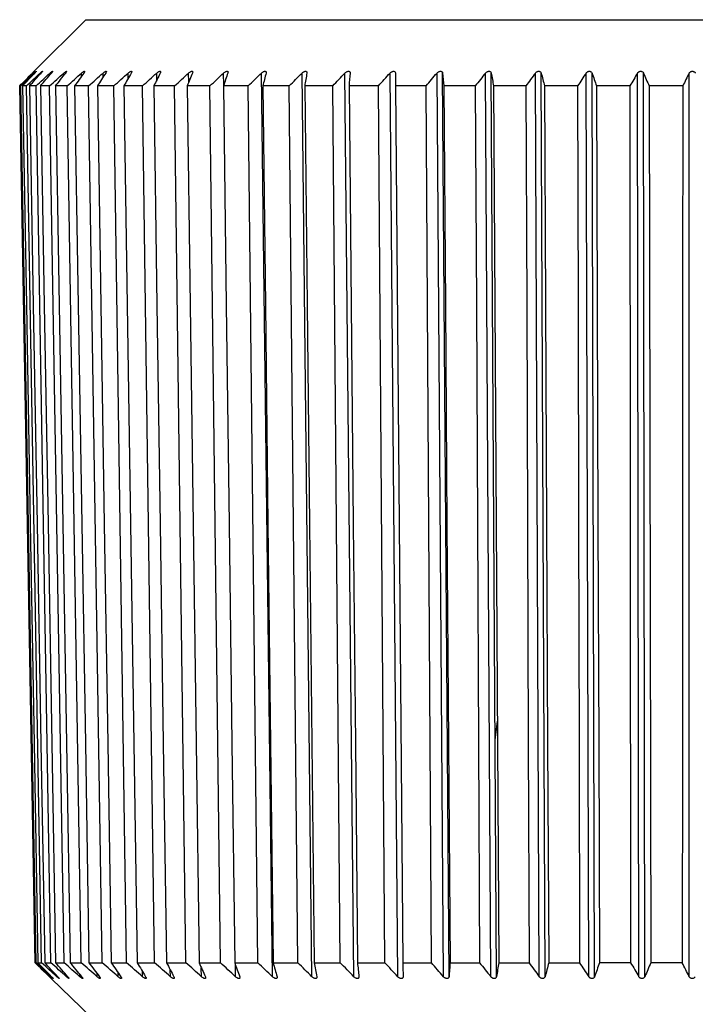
# Model space of a CAD drawing. Header units: millimetres. Extents: x -60 to 86, y -179 to 375.
# Tile 3 of 7: x -10 to 0, y 335 to 350. Entities that reach past the tile are written whole.
import ezdxf

# ---------------------------------------------------------------- set-up
doc = ezdxf.new("R2010")
doc.units = ezdxf.units.MM

msp = doc.modelspace()

# ---------------------------------------------------------------- linework, layer by layer
at = {"color": 7, "linetype": 'Continuous', "lineweight": 25}
for p, q in [((-8.754, 349.852), (-9.518, 349.086)), ((-8.754, 349.852), (9.246, 349.852)), ((-9.518, 349.053), (-9.518, 349.06)), ((-9.431, 349.045), (-9.431, 349.06)), ((-9.284, 349.036), (-9.284, 349.06)), ((-9.078, 349.026), (-9.079, 349.06)), ((-8.815, 349.014), (-8.816, 349.06)), ((-8.496, 349), (-8.497, 349.06)), ((-8.124, 348.982), (-8.125, 349.06)), ((-7.699, 348.959), (-7.701, 349.06)), ((-7.226, 348.928), (-7.227, 349.06)), ((-6.706, 348.882), (-6.708, 349.06)), ((-5.984, 335.645), (-6.146, 349.06)), ((-5.397, 335.645), (-5.544, 349.06)), ((-4.776, 335.645), (-4.907, 349.06)), ((-4.125, 335.645), (-4.238, 349.06)), ((-3.446, 335.645), (-3.541, 349.06)), ((-3.363, 335.645), (-3.459, 349.06)), ((-2.744, 335.645), (-2.821, 349.06)), ((-2.659, 335.645), (-2.736, 349.06)), ((-2.024, 335.645), (-2.082, 349.06)), ((-1.937, 335.645), (-1.995, 349.06)), ((-1.29, 335.645), (-1.329, 349.06)), ((-1.202, 335.645), (-1.241, 349.06)), ((-0.546, 335.645), (-0.566, 349.06)), ((-0.457, 335.645), (-0.477, 349.06)), ((0.202, 335.645), (0.202, 349.06)), ((-9.715, 348.869), (-9.734, 348.869)), ((-9.507, 335.852), (-9.734, 348.869)), ((-9.489, 335.852), (-9.715, 348.869)), ((-9.634, 348.869), (-9.692, 348.869)), ((-9.41, 335.852), (-9.634, 348.869)), ((-9.492, 348.869), (-9.589, 348.869)), ((-9.272, 335.852), (-9.492, 348.869)), ((-9.29, 348.869), (-9.425, 348.869)), ((-9.076, 335.852), (-9.29, 348.869)), ((-9.029, 348.869), (-9.202, 348.869)), ((-8.822, 335.852), (-9.029, 348.869)), ((-8.711, 348.869), (-8.92, 348.869)), ((-8.512, 335.852), (-8.711, 348.869)), ((-8.338, 348.869), (-8.582, 348.869)), ((-8.148, 335.852), (-8.338, 348.869)), ((-7.911, 348.869), (-8.189, 348.869)), ((-7.732, 335.852), (-7.911, 348.869)), ((-7.435, 348.869), (-7.744, 348.869)), ((-7.267, 335.852), (-7.435, 348.869)), ((-6.911, 348.869), (-7.25, 348.869)), ((-6.756, 335.852), (-6.911, 348.869)), ((-6.343, 348.869), (-6.71, 348.869)), ((-6.202, 335.852), (-6.343, 348.869)), ((-5.735, 348.869), (-6.127, 348.869)), ((-5.607, 335.852), (-5.735, 348.869)), ((-5.089, 348.869), (-5.505, 348.869)), ((-4.977, 335.852), (-5.089, 348.869)), ((-4.411, 348.869), (-4.847, 348.869)), ((-4.315, 335.852), (-4.411, 348.869)), ((-3.704, 348.869), (-4.158, 348.869)), ((-4.158, 348.869), (-4.048, 335.852)), ((-3.624, 335.852), (-3.704, 348.869)), ((-2.973, 348.869), (-3.441, 348.869)), ((-2.221, 348.869), (-2.702, 348.869)), ((-1.455, 348.869), (-1.945, 348.869)), ((-0.678, 348.869), (-1.174, 348.869)), ((-0.678, 348.869), (-0.668, 335.852)), ((-0.395, 348.869), (-0.369, 335.852)), ((0.105, 348.869), (-0.395, 348.869)), ((-2.679, 339.156), (-2.646, 339.441)), ((-9.507, 335.852), (-9.489, 335.852)), ((-9.465, 335.852), (-9.41, 335.852)), ((-9.363, 335.852), (-9.272, 335.852)), ((-9.202, 335.852), (-9.076, 335.852)), ((-8.983, 335.852), (-8.822, 335.852)), ((-8.707, 335.852), (-8.512, 335.852)), ((-8.376, 335.852), (-8.148, 335.852)), ((-7.991, 335.852), (-7.732, 335.852)), ((-7.556, 335.852), (-7.267, 335.852)), ((-7.073, 335.852), (-6.756, 335.852)), ((-7.037, 335.645), (-7.039, 335.778)), ((-6.544, 335.852), (-6.202, 335.852)), ((-6.531, 335.645), (-6.534, 335.824)), ((-5.974, 335.852), (-5.607, 335.852)), ((-5.365, 335.852), (-4.977, 335.852)), ((-4.722, 335.852), (-4.315, 335.852)), ((-4.048, 335.852), (-3.624, 335.852)), ((-3.347, 335.852), (-2.91, 335.852)), ((-2.625, 335.852), (-2.176, 335.852)), ((-1.884, 335.852), (-1.427, 335.852)), ((-0.668, 335.852), (-1.131, 335.852)), ((0.097, 335.852), (-0.369, 335.852)), ((-9.268, 335.645), (-9.268, 335.653)), ((-9.267, 335.619), (-8.474, 334.852)), ((-9.184, 335.645), (-9.184, 335.66)), ((-9.041, 335.645), (-9.041, 335.669)), ((-8.841, 335.645), (-8.842, 335.68)), ((-8.585, 335.645), (-8.586, 335.691)), ((-8.274, 335.645), (-8.275, 335.706)), ((-7.911, 335.645), (-7.913, 335.724)), ((-7.498, 335.645), (-7.5, 335.747))]:
    msp.add_line(p, q, dxfattribs=at)
at = {"color": 7, "linetype": 'Continuous', "lineweight": 25, "flags": 128}
for points in [[(-9.734, 348.869), (-9.677, 345.615), (-9.621, 342.361), (-9.564, 339.106), (-9.507, 335.852)], [(-9.692, 348.869), (-9.635, 345.615), (-9.579, 342.361), (-9.522, 339.106), (-9.465, 335.852)], [(-9.589, 348.869), (-9.533, 345.615), (-9.476, 342.361), (-9.42, 339.106), (-9.363, 335.852)], [(-9.425, 348.869), (-9.37, 345.615), (-9.314, 342.361), (-9.258, 339.106), (-9.202, 335.852)], [(-9.202, 348.869), (-9.147, 345.615), (-9.092, 342.361), (-9.038, 339.106), (-8.983, 335.852)], [(-8.92, 348.869), (-8.867, 345.615), (-8.813, 342.361), (-8.76, 339.106), (-8.707, 335.852)], [(-8.582, 348.869), (-8.53, 345.615), (-8.479, 342.361), (-8.427, 339.106), (-8.376, 335.852)], [(-8.189, 348.869), (-8.14, 345.615), (-8.09, 342.361), (-8.041, 339.106), (-7.991, 335.852)], [(-7.744, 348.869), (-7.697, 345.615), (-7.65, 342.361), (-7.603, 339.106), (-7.556, 335.852)], [(-7.25, 348.869), (-7.206, 345.615), (-7.161, 342.361), (-7.117, 339.106), (-7.073, 335.852)], [(-6.71, 348.869), (-6.669, 345.615), (-6.627, 342.361), (-6.586, 339.106), (-6.544, 335.852)], [(-6.127, 348.869), (-6.089, 345.615), (-6.05, 342.361), (-6.012, 339.106), (-5.974, 335.852)], [(-5.505, 348.869), (-5.47, 345.615), (-5.435, 342.361), (-5.4, 339.106), (-5.365, 335.852)], [(-4.847, 348.869), (-4.816, 345.615), (-4.784, 342.361), (-4.753, 339.106), (-4.722, 335.852)], [(-3.441, 348.869), (-3.418, 345.615), (-3.394, 342.361), (-3.371, 339.106), (-3.347, 335.852)], [(-2.973, 348.869), (-2.957, 345.615), (-2.941, 342.361), (-2.926, 339.106), (-2.91, 335.852)], [(-2.702, 348.869), (-2.683, 345.615), (-2.664, 342.361), (-2.644, 339.106), (-2.625, 335.852)], [(-2.221, 348.869), (-2.21, 345.615), (-2.199, 342.361), (-2.187, 339.106), (-2.176, 335.852)], [(-1.945, 348.869), (-1.93, 345.615), (-1.915, 342.361), (-1.9, 339.106), (-1.884, 335.852)], [(-1.455, 348.869), (-1.448, 345.615), (-1.441, 342.361), (-1.434, 339.106), (-1.427, 335.852)], [(-1.174, 348.869), (-1.163, 345.615), (-1.153, 342.361), (-1.142, 339.106), (-1.131, 335.852)], [(0.105, 348.869), (0.103, 345.615), (0.101, 342.361), (0.099, 339.106), (0.097, 335.852)]]:
    msp.add_lwpolyline(points, dxfattribs=at)
at = {"color": 7, "linetype": 'Continuous', "lineweight": 25}
for points in [[(-9.734, 348.869), (-9.671, 348.933), (-9.608, 348.997), (-9.544, 349.06)], [(-9.734, 348.869), (-9.671, 348.933), (-9.608, 348.997), (-9.544, 349.06)], [(-9.715, 348.869), (-9.649, 348.933), (-9.583, 348.997), (-9.518, 349.06)], [(-9.692, 348.869), (-9.632, 348.933), (-9.571, 348.997), (-9.511, 349.06)], [(-9.634, 348.869), (-9.566, 348.933), (-9.498, 348.997), (-9.431, 349.06)], [(-9.589, 348.869), (-9.532, 348.933), (-9.474, 348.997), (-9.417, 349.06)], [(-9.492, 348.869), (-9.423, 348.933), (-9.353, 348.997), (-9.284, 349.06)], [(-9.425, 348.869), (-9.371, 348.933), (-9.317, 348.997), (-9.263, 349.06)], [(-9.29, 348.869), (-9.219, 348.933), (-9.149, 348.997), (-9.079, 349.06)], [(-9.202, 348.869), (-9.152, 348.933), (-9.102, 348.997), (-9.051, 349.06)], [(-9.029, 348.869), (-8.958, 348.933), (-8.887, 348.997), (-8.816, 349.06)], [(-8.782, 349.06), (-8.828, 348.997), (-8.874, 348.933), (-8.92, 348.869)], [(-8.711, 348.869), (-8.64, 348.933), (-8.569, 348.997), (-8.497, 349.06)], [(-8.457, 349.06), (-8.499, 348.997), (-8.54, 348.933), (-8.582, 348.869)], [(-8.338, 348.869), (-8.267, 348.933), (-8.196, 348.997), (-8.125, 349.06)], [(-8.078, 349.06), (-8.115, 348.997), (-8.152, 348.933), (-8.189, 348.869)], [(-7.911, 348.869), (-7.841, 348.933), (-7.771, 348.997), (-7.701, 349.06)], [(-7.648, 349.06), (-7.68, 348.997), (-7.712, 348.933), (-7.744, 348.869)], [(-7.435, 348.869), (-7.366, 348.933), (-7.297, 348.997), (-7.227, 349.06)], [(-7.169, 349.06), (-7.196, 348.997), (-7.223, 348.933), (-7.25, 348.869)], [(-6.911, 348.869), (-6.844, 348.933), (-6.776, 348.997), (-6.708, 349.06)], [(-6.645, 349.06), (-6.667, 348.997), (-6.689, 348.933), (-6.71, 348.869)], [(-6.343, 348.869), (-6.278, 348.933), (-6.212, 348.997), (-6.146, 349.06)], [(-6.078, 349.06), (-6.094, 348.997), (-6.111, 348.933), (-6.127, 348.869)], [(-5.735, 348.869), (-5.671, 348.933), (-5.608, 348.997), (-5.544, 349.06)], [(-5.472, 349.06), (-5.483, 348.997), (-5.494, 348.933), (-5.505, 348.869)], [(-5.089, 348.869), (-5.029, 348.933), (-4.968, 348.997), (-4.907, 349.06)], [(-4.831, 349.06), (-4.836, 348.997), (-4.842, 348.933), (-4.847, 348.869)], [(-4.411, 348.869), (-4.354, 348.933), (-4.296, 348.997), (-4.238, 349.06)], [(-4.158, 349.06), (-4.158, 348.997), (-4.158, 348.933), (-4.158, 348.869)], [(-3.704, 348.869), (-3.65, 348.933), (-3.596, 348.997), (-3.541, 349.06)], [(-3.459, 349.06), (-3.453, 348.997), (-3.447, 348.933), (-3.441, 348.869)], [(-2.821, 349.06), (-2.872, 348.997), (-2.922, 348.933), (-2.973, 348.869)], [(-2.736, 349.06), (-2.725, 348.997), (-2.714, 348.933), (-2.702, 348.869)], [(-2.082, 349.06), (-2.129, 348.997), (-2.175, 348.933), (-2.221, 348.869)], [(-1.995, 349.06), (-1.979, 348.997), (-1.962, 348.933), (-1.945, 348.869)], [(-1.329, 349.06), (-1.371, 348.997), (-1.413, 348.933), (-1.455, 348.869)], [(-1.241, 349.06), (-1.219, 348.997), (-1.196, 348.933), (-1.174, 348.869)], [(-0.566, 349.06), (-0.603, 348.997), (-0.641, 348.933), (-0.678, 348.869)], [(-0.477, 349.06), (-0.45, 348.997), (-0.422, 348.933), (-0.395, 348.869)], [(0.202, 349.06), (0.169, 348.997), (0.137, 348.933), (0.105, 348.869)], [(-9.294, 335.645), (-9.365, 335.714), (-9.436, 335.783), (-9.507, 335.852)], [(-9.294, 335.645), (-9.365, 335.714), (-9.436, 335.783), (-9.507, 335.852)], [(-9.268, 335.645), (-9.342, 335.714), (-9.415, 335.783), (-9.489, 335.852)], [(-9.261, 335.645), (-9.329, 335.714), (-9.397, 335.783), (-9.465, 335.852)], [(-9.184, 335.645), (-9.259, 335.714), (-9.335, 335.783), (-9.41, 335.852)], [(-9.17, 335.645), (-9.234, 335.714), (-9.299, 335.783), (-9.363, 335.852)], [(-9.041, 335.645), (-9.118, 335.714), (-9.195, 335.783), (-9.272, 335.852)], [(-9.02, 335.645), (-9.081, 335.714), (-9.142, 335.783), (-9.202, 335.852)], [(-8.841, 335.645), (-8.919, 335.714), (-8.998, 335.783), (-9.076, 335.852)], [(-8.813, 335.645), (-8.87, 335.714), (-8.927, 335.783), (-8.983, 335.852)], [(-8.585, 335.645), (-8.664, 335.714), (-8.743, 335.783), (-8.822, 335.852)], [(-8.707, 335.852), (-8.655, 335.783), (-8.603, 335.714), (-8.551, 335.645)], [(-8.274, 335.645), (-8.354, 335.714), (-8.433, 335.783), (-8.512, 335.852)], [(-8.376, 335.852), (-8.328, 335.783), (-8.281, 335.714), (-8.234, 335.645)], [(-7.911, 335.645), (-7.99, 335.714), (-8.069, 335.783), (-8.148, 335.852)], [(-7.991, 335.852), (-7.949, 335.783), (-7.907, 335.714), (-7.865, 335.645)], [(-7.498, 335.645), (-7.576, 335.714), (-7.654, 335.783), (-7.732, 335.852)], [(-7.556, 335.852), (-7.519, 335.783), (-7.482, 335.714), (-7.446, 335.645)], [(-7.037, 335.645), (-7.114, 335.714), (-7.191, 335.783), (-7.267, 335.852)], [(-7.073, 335.852), (-7.041, 335.783), (-7.01, 335.714), (-6.979, 335.645)], [(-6.531, 335.645), (-6.606, 335.714), (-6.681, 335.783), (-6.756, 335.852)], [(-6.544, 335.852), (-6.519, 335.783), (-6.493, 335.714), (-6.468, 335.645)], [(-5.984, 335.645), (-6.056, 335.714), (-6.129, 335.783), (-6.202, 335.852)], [(-5.974, 335.852), (-5.954, 335.783), (-5.935, 335.714), (-5.915, 335.645)], [(-5.397, 335.645), (-5.467, 335.714), (-5.538, 335.783), (-5.607, 335.852)], [(-5.365, 335.852), (-5.352, 335.783), (-5.338, 335.714), (-5.325, 335.645)], [(-4.776, 335.645), (-4.843, 335.714), (-4.91, 335.783), (-4.977, 335.852)], [(-4.722, 335.852), (-4.714, 335.783), (-4.707, 335.714), (-4.7, 335.645)], [(-4.125, 335.645), (-4.188, 335.714), (-4.251, 335.783), (-4.315, 335.852)], [(-4.048, 335.852), (-4.047, 335.783), (-4.046, 335.714), (-4.045, 335.645)], [(-3.446, 335.645), (-3.505, 335.714), (-3.565, 335.783), (-3.624, 335.852)], [(-3.347, 335.852), (-3.353, 335.783), (-3.358, 335.714), (-3.363, 335.645)], [(-2.91, 335.852), (-2.855, 335.783), (-2.799, 335.714), (-2.744, 335.645)], [(-2.625, 335.852), (-2.636, 335.783), (-2.648, 335.714), (-2.659, 335.645)], [(-2.176, 335.852), (-2.125, 335.783), (-2.075, 335.714), (-2.024, 335.645)], [(-1.884, 335.852), (-1.902, 335.783), (-1.92, 335.714), (-1.937, 335.645)], [(-1.427, 335.852), (-1.381, 335.783), (-1.336, 335.714), (-1.29, 335.645)], [(-1.131, 335.852), (-1.155, 335.783), (-1.178, 335.714), (-1.202, 335.645)], [(-0.668, 335.852), (-0.628, 335.783), (-0.587, 335.714), (-0.546, 335.645)], [(-0.369, 335.852), (-0.399, 335.783), (-0.428, 335.714), (-0.457, 335.645)], [(0.202, 335.645), (0.167, 335.714), (0.132, 335.783), (0.097, 335.852)]]:
    msp.add_open_spline(points, degree=3, dxfattribs=at)
for points, knots in [([(-9.544, 349.06), (-9.539, 349.066), (-9.534, 349.071), (-9.53, 349.075), (-9.527, 349.078), (-9.524, 349.08), (-9.522, 349.082), (-9.52, 349.084), (-9.519, 349.086), (-9.518, 349.086), (-9.518, 349.087), (-9.518, 349.087), (-9.519, 349.086), (-9.519, 349.086), (-9.52, 349.084), (-9.522, 349.083), (-9.523, 349.081), (-9.525, 349.079), (-9.528, 349.077), (-9.531, 349.073), (-9.535, 349.069), (-9.54, 349.065), (-9.541, 349.063), (-9.543, 349.062), (-9.544, 349.06)], [0, 0, 0, 0, 0.0000240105, 0.0000240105, 0.0000240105, 0.0000397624, 0.0000397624, 0.0000397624, 0.0000556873, 0.0000556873, 0.0000556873, 0.0000694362, 0.0000694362, 0.0000694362, 0.000082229, 0.000082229, 0.000082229, 0.0000958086, 0.0000958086, 0.0000958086, 0.0001160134, 0.0001160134, 0.0001160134, 0.0001232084, 0.0001232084, 0.0001232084, 0.0001232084]), ([(-9.518, 349.06), (-9.512, 349.066), (-9.507, 349.071), (-9.502, 349.075), (-9.499, 349.078), (-9.496, 349.08), (-9.494, 349.082), (-9.491, 349.084), (-9.49, 349.086), (-9.489, 349.086), (-9.488, 349.087), (-9.488, 349.087), (-9.488, 349.086), (-9.488, 349.086), (-9.489, 349.084), (-9.49, 349.083), (-9.491, 349.081), (-9.493, 349.079), (-9.495, 349.077), (-9.498, 349.073), (-9.502, 349.069), (-9.506, 349.065), (-9.508, 349.063), (-9.509, 349.062), (-9.511, 349.06)], [0, 0, 0, 0, 0.0000240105, 0.0000240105, 0.0000240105, 0.0000397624, 0.0000397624, 0.0000397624, 0.0000556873, 0.0000556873, 0.0000556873, 0.0000694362, 0.0000694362, 0.0000694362, 0.000082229, 0.000082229, 0.000082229, 0.0000958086, 0.0000958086, 0.0000958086, 0.0001160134, 0.0001160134, 0.0001160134, 0.0001232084, 0.0001232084, 0.0001232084, 0.0001232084]), ([(-9.431, 349.06), (-9.425, 349.066), (-9.419, 349.071), (-9.414, 349.075), (-9.411, 349.078), (-9.408, 349.08), (-9.405, 349.082), (-9.403, 349.084), (-9.4, 349.086), (-9.399, 349.086), (-9.398, 349.087), (-9.397, 349.087), (-9.397, 349.086), (-9.397, 349.086), (-9.397, 349.084), (-9.398, 349.083), (-9.399, 349.081), (-9.401, 349.079), (-9.403, 349.077), (-9.405, 349.073), (-9.409, 349.069), (-9.413, 349.065), (-9.414, 349.063), (-9.415, 349.062), (-9.417, 349.06)], [0, 0, 0, 0, 0.0000240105, 0.0000240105, 0.0000240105, 0.0000397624, 0.0000397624, 0.0000397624, 0.0000556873, 0.0000556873, 0.0000556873, 0.0000694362, 0.0000694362, 0.0000694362, 0.000082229, 0.000082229, 0.000082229, 0.0000958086, 0.0000958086, 0.0000958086, 0.0001160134, 0.0001160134, 0.0001160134, 0.0001232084, 0.0001232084, 0.0001232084, 0.0001232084]), ([(-9.284, 349.06), (-9.278, 349.066), (-9.273, 349.071), (-9.267, 349.075), (-9.264, 349.078), (-9.26, 349.08), (-9.257, 349.082), (-9.254, 349.084), (-9.252, 349.086), (-9.25, 349.086), (-9.248, 349.087), (-9.247, 349.087), (-9.247, 349.086), (-9.246, 349.086), (-9.247, 349.084), (-9.247, 349.083), (-9.248, 349.081), (-9.249, 349.079), (-9.25, 349.077), (-9.253, 349.073), (-9.256, 349.069), (-9.259, 349.065), (-9.261, 349.063), (-9.262, 349.062), (-9.263, 349.06)], [0, 0, 0, 0, 0.0000240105, 0.0000240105, 0.0000240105, 0.0000397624, 0.0000397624, 0.0000397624, 0.0000556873, 0.0000556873, 0.0000556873, 0.0000694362, 0.0000694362, 0.0000694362, 0.000082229, 0.000082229, 0.000082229, 0.0000958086, 0.0000958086, 0.0000958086, 0.0001160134, 0.0001160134, 0.0001160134, 0.0001232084, 0.0001232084, 0.0001232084, 0.0001232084]), ([(-9.079, 349.06), (-9.073, 349.066), (-9.067, 349.071), (-9.061, 349.075), (-9.057, 349.078), (-9.054, 349.08), (-9.051, 349.082), (-9.047, 349.084), (-9.044, 349.086), (-9.042, 349.086), (-9.04, 349.087), (-9.039, 349.087), (-9.038, 349.086), (-9.037, 349.086), (-9.037, 349.084), (-9.037, 349.083), (-9.038, 349.081), (-9.039, 349.079), (-9.04, 349.077), (-9.042, 349.073), (-9.044, 349.069), (-9.048, 349.065), (-9.049, 349.063), (-9.05, 349.062), (-9.051, 349.06)], [0, 0, 0, 0, 0.0000240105, 0.0000240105, 0.0000240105, 0.0000397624, 0.0000397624, 0.0000397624, 0.0000556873, 0.0000556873, 0.0000556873, 0.0000694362, 0.0000694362, 0.0000694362, 0.000082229, 0.000082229, 0.000082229, 0.0000958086, 0.0000958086, 0.0000958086, 0.0001160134, 0.0001160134, 0.0001160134, 0.0001232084, 0.0001232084, 0.0001232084, 0.0001232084]), ([(-8.816, 349.06), (-8.81, 349.066), (-8.804, 349.071), (-8.798, 349.075), (-8.794, 349.078), (-8.79, 349.08), (-8.787, 349.082), (-8.783, 349.084), (-8.78, 349.086), (-8.777, 349.086), (-8.775, 349.087), (-8.773, 349.087), (-8.772, 349.086), (-8.771, 349.086), (-8.771, 349.084), (-8.771, 349.083), (-8.77, 349.081), (-8.771, 349.079), (-8.772, 349.077), (-8.773, 349.073), (-8.776, 349.069), (-8.779, 349.065), (-8.78, 349.063), (-8.781, 349.062), (-8.782, 349.06)], [0, 0, 0, 0, 0.0000240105, 0.0000240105, 0.0000240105, 0.0000397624, 0.0000397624, 0.0000397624, 0.0000556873, 0.0000556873, 0.0000556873, 0.0000694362, 0.0000694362, 0.0000694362, 0.000082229, 0.000082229, 0.000082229, 0.0000958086, 0.0000958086, 0.0000958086, 0.0001160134, 0.0001160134, 0.0001160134, 0.0001232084, 0.0001232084, 0.0001232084, 0.0001232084]), ([(-8.497, 349.06), (-8.491, 349.066), (-8.485, 349.071), (-8.479, 349.075), (-8.475, 349.078), (-8.471, 349.08), (-8.467, 349.082), (-8.463, 349.084), (-8.46, 349.086), (-8.457, 349.086), (-8.454, 349.087), (-8.452, 349.087), (-8.451, 349.086), (-8.449, 349.086), (-8.448, 349.084), (-8.448, 349.083), (-8.448, 349.081), (-8.448, 349.079), (-8.448, 349.077), (-8.449, 349.073), (-8.451, 349.069), (-8.454, 349.065), (-8.455, 349.063), (-8.456, 349.062), (-8.457, 349.06)], [0, 0, 0, 0, 0.0000240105, 0.0000240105, 0.0000240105, 0.0000397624, 0.0000397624, 0.0000397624, 0.0000556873, 0.0000556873, 0.0000556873, 0.0000694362, 0.0000694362, 0.0000694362, 0.000082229, 0.000082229, 0.000082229, 0.0000958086, 0.0000958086, 0.0000958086, 0.0001160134, 0.0001160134, 0.0001160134, 0.0001232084, 0.0001232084, 0.0001232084, 0.0001232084]), ([(-8.125, 349.06), (-8.119, 349.066), (-8.112, 349.071), (-8.106, 349.075), (-8.102, 349.078), (-8.098, 349.08), (-8.094, 349.082), (-8.09, 349.084), (-8.086, 349.086), (-8.082, 349.086), (-8.08, 349.087), (-8.077, 349.087), (-8.075, 349.086), (-8.074, 349.086), (-8.073, 349.084), (-8.072, 349.083), (-8.071, 349.081), (-8.071, 349.079), (-8.071, 349.077), (-8.072, 349.073), (-8.073, 349.069), (-8.076, 349.065), (-8.076, 349.063), (-8.077, 349.062), (-8.078, 349.06)], [0, 0, 0, 0, 0.0000240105, 0.0000240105, 0.0000240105, 0.0000397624, 0.0000397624, 0.0000397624, 0.0000556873, 0.0000556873, 0.0000556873, 0.0000694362, 0.0000694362, 0.0000694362, 0.000082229, 0.000082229, 0.000082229, 0.0000958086, 0.0000958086, 0.0000958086, 0.0001160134, 0.0001160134, 0.0001160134, 0.0001232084, 0.0001232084, 0.0001232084, 0.0001232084]), ([(-7.701, 349.06), (-7.695, 349.066), (-7.688, 349.071), (-7.682, 349.075), (-7.677, 349.078), (-7.673, 349.08), (-7.669, 349.082), (-7.665, 349.084), (-7.66, 349.086), (-7.657, 349.086), (-7.654, 349.087), (-7.651, 349.087), (-7.649, 349.086), (-7.647, 349.086), (-7.645, 349.084), (-7.644, 349.083), (-7.643, 349.081), (-7.643, 349.079), (-7.643, 349.077), (-7.643, 349.073), (-7.644, 349.069), (-7.646, 349.065), (-7.647, 349.063), (-7.647, 349.062), (-7.648, 349.06)], [0, 0, 0, 0, 0.0000240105, 0.0000240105, 0.0000240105, 0.0000397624, 0.0000397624, 0.0000397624, 0.0000556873, 0.0000556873, 0.0000556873, 0.0000694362, 0.0000694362, 0.0000694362, 0.000082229, 0.000082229, 0.000082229, 0.0000958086, 0.0000958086, 0.0000958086, 0.0001160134, 0.0001160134, 0.0001160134, 0.0001232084, 0.0001232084, 0.0001232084, 0.0001232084]), ([(-7.227, 349.06), (-7.222, 349.066), (-7.215, 349.071), (-7.209, 349.075), (-7.204, 349.078), (-7.2, 349.08), (-7.195, 349.082), (-7.191, 349.084), (-7.186, 349.086), (-7.183, 349.086), (-7.179, 349.087), (-7.176, 349.087), (-7.174, 349.086), (-7.171, 349.086), (-7.17, 349.084), (-7.168, 349.083), (-7.167, 349.081), (-7.166, 349.079), (-7.166, 349.077), (-7.165, 349.073), (-7.166, 349.069), (-7.168, 349.065), (-7.168, 349.063), (-7.169, 349.062), (-7.169, 349.06)], [0, 0, 0, 0, 0.0000240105, 0.0000240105, 0.0000240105, 0.0000397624, 0.0000397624, 0.0000397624, 0.0000556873, 0.0000556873, 0.0000556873, 0.0000694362, 0.0000694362, 0.0000694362, 0.000082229, 0.000082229, 0.000082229, 0.0000958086, 0.0000958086, 0.0000958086, 0.0001160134, 0.0001160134, 0.0001160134, 0.0001232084, 0.0001232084, 0.0001232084, 0.0001232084]), ([(-6.708, 349.06), (-6.702, 349.066), (-6.696, 349.071), (-6.689, 349.075), (-6.685, 349.078), (-6.68, 349.08), (-6.676, 349.082), (-6.671, 349.084), (-6.667, 349.086), (-6.662, 349.086), (-6.659, 349.087), (-6.656, 349.087), (-6.653, 349.086), (-6.65, 349.086), (-6.648, 349.084), (-6.647, 349.083), (-6.645, 349.081), (-6.644, 349.079), (-6.643, 349.077), (-6.642, 349.073), (-6.643, 349.069), (-6.644, 349.065), (-6.644, 349.063), (-6.644, 349.062), (-6.645, 349.06)], [0, 0, 0, 0, 0.0000240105, 0.0000240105, 0.0000240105, 0.0000397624, 0.0000397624, 0.0000397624, 0.0000556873, 0.0000556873, 0.0000556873, 0.0000694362, 0.0000694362, 0.0000694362, 0.000082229, 0.000082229, 0.000082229, 0.0000958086, 0.0000958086, 0.0000958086, 0.0001160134, 0.0001160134, 0.0001160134, 0.0001232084, 0.0001232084, 0.0001232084, 0.0001232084]), ([(-6.146, 349.06), (-6.14, 349.066), (-6.134, 349.071), (-6.127, 349.075), (-6.123, 349.078), (-6.118, 349.08), (-6.114, 349.082), (-6.109, 349.084), (-6.104, 349.086), (-6.1, 349.086), (-6.096, 349.087), (-6.092, 349.087), (-6.089, 349.086), (-6.087, 349.086), (-6.084, 349.084), (-6.082, 349.083), (-6.08, 349.081), (-6.079, 349.079), (-6.078, 349.077), (-6.077, 349.073), (-6.076, 349.069), (-6.077, 349.065), (-6.077, 349.063), (-6.078, 349.062), (-6.078, 349.06)], [0, 0, 0, 0, 0.0000240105, 0.0000240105, 0.0000240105, 0.0000397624, 0.0000397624, 0.0000397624, 0.0000556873, 0.0000556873, 0.0000556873, 0.0000694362, 0.0000694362, 0.0000694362, 0.000082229, 0.000082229, 0.000082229, 0.0000958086, 0.0000958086, 0.0000958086, 0.0001160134, 0.0001160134, 0.0001160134, 0.0001232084, 0.0001232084, 0.0001232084, 0.0001232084]), ([(-5.544, 349.06), (-5.539, 349.066), (-5.533, 349.071), (-5.526, 349.075), (-5.522, 349.078), (-5.517, 349.08), (-5.512, 349.082), (-5.507, 349.084), (-5.502, 349.086), (-5.498, 349.086), (-5.494, 349.087), (-5.49, 349.087), (-5.487, 349.086), (-5.484, 349.086), (-5.481, 349.084), (-5.479, 349.083), (-5.477, 349.081), (-5.475, 349.079), (-5.474, 349.077), (-5.472, 349.073), (-5.471, 349.069), (-5.472, 349.065), (-5.472, 349.063), (-5.472, 349.062), (-5.472, 349.06)], [0, 0, 0, 0, 0.0000240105, 0.0000240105, 0.0000240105, 0.0000397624, 0.0000397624, 0.0000397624, 0.0000556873, 0.0000556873, 0.0000556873, 0.0000694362, 0.0000694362, 0.0000694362, 0.000082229, 0.000082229, 0.000082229, 0.0000958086, 0.0000958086, 0.0000958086, 0.0001160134, 0.0001160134, 0.0001160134, 0.0001232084, 0.0001232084, 0.0001232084, 0.0001232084]), ([(-4.907, 349.06), (-4.902, 349.066), (-4.896, 349.071), (-4.889, 349.075), (-4.885, 349.078), (-4.88, 349.08), (-4.875, 349.082), (-4.871, 349.084), (-4.865, 349.086), (-4.861, 349.086), (-4.856, 349.087), (-4.852, 349.087), (-4.849, 349.086), (-4.846, 349.086), (-4.843, 349.084), (-4.84, 349.083), (-4.838, 349.081), (-4.836, 349.079), (-4.834, 349.077), (-4.832, 349.073), (-4.831, 349.069), (-4.831, 349.065), (-4.831, 349.063), (-4.831, 349.062), (-4.831, 349.06)], [0, 0, 0, 0, 0.0000240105, 0.0000240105, 0.0000240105, 0.0000397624, 0.0000397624, 0.0000397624, 0.0000556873, 0.0000556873, 0.0000556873, 0.0000694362, 0.0000694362, 0.0000694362, 0.000082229, 0.000082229, 0.000082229, 0.0000958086, 0.0000958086, 0.0000958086, 0.0001160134, 0.0001160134, 0.0001160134, 0.0001232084, 0.0001232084, 0.0001232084, 0.0001232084]), ([(-4.238, 349.06), (-4.233, 349.066), (-4.228, 349.071), (-4.221, 349.075), (-4.217, 349.078), (-4.212, 349.08), (-4.207, 349.082), (-4.202, 349.084), (-4.197, 349.086), (-4.192, 349.086), (-4.188, 349.087), (-4.183, 349.087), (-4.18, 349.086), (-4.176, 349.086), (-4.173, 349.084), (-4.17, 349.083), (-4.168, 349.081), (-4.165, 349.079), (-4.163, 349.077), (-4.161, 349.073), (-4.159, 349.069), (-4.159, 349.065), (-4.159, 349.063), (-4.158, 349.062), (-4.158, 349.06)], [0, 0, 0, 0, 0.0000240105, 0.0000240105, 0.0000240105, 0.0000397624, 0.0000397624, 0.0000397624, 0.0000556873, 0.0000556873, 0.0000556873, 0.0000694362, 0.0000694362, 0.0000694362, 0.000082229, 0.000082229, 0.000082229, 0.0000958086, 0.0000958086, 0.0000958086, 0.0001160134, 0.0001160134, 0.0001160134, 0.0001232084, 0.0001232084, 0.0001232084, 0.0001232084]), ([(-3.541, 349.06), (-3.537, 349.066), (-3.531, 349.071), (-3.525, 349.075), (-3.521, 349.078), (-3.516, 349.08), (-3.511, 349.082), (-3.506, 349.084), (-3.501, 349.086), (-3.496, 349.086), (-3.491, 349.087), (-3.487, 349.087), (-3.483, 349.086), (-3.479, 349.086), (-3.476, 349.084), (-3.473, 349.083), (-3.47, 349.081), (-3.468, 349.079), (-3.466, 349.077), (-3.462, 349.073), (-3.461, 349.069), (-3.46, 349.065), (-3.459, 349.063), (-3.459, 349.062), (-3.459, 349.06)], [0, 0, 0, 0, 0.0000240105, 0.0000240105, 0.0000240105, 0.0000397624, 0.0000397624, 0.0000397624, 0.0000556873, 0.0000556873, 0.0000556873, 0.0000694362, 0.0000694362, 0.0000694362, 0.000082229, 0.000082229, 0.000082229, 0.0000958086, 0.0000958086, 0.0000958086, 0.0001160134, 0.0001160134, 0.0001160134, 0.0001232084, 0.0001232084, 0.0001232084, 0.0001232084]), ([(-2.821, 349.06), (-2.817, 349.066), (-2.812, 349.071), (-2.806, 349.075), (-2.802, 349.078), (-2.797, 349.08), (-2.792, 349.082), (-2.787, 349.084), (-2.782, 349.086), (-2.777, 349.086), (-2.772, 349.087), (-2.768, 349.087), (-2.764, 349.086), (-2.76, 349.086), (-2.756, 349.084), (-2.753, 349.083), (-2.75, 349.081), (-2.747, 349.079), (-2.745, 349.077), (-2.741, 349.073), (-2.739, 349.069), (-2.738, 349.065), (-2.737, 349.063), (-2.737, 349.062), (-2.736, 349.06)], [0, 0, 0, 0, 0.0000240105, 0.0000240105, 0.0000240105, 0.0000397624, 0.0000397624, 0.0000397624, 0.0000556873, 0.0000556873, 0.0000556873, 0.0000694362, 0.0000694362, 0.0000694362, 0.000082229, 0.000082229, 0.000082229, 0.0000958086, 0.0000958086, 0.0000958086, 0.0001160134, 0.0001160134, 0.0001160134, 0.0001232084, 0.0001232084, 0.0001232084, 0.0001232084]), ([(-2.082, 349.06), (-2.079, 349.066), (-2.074, 349.071), (-2.068, 349.075), (-2.064, 349.078), (-2.059, 349.08), (-2.054, 349.082), (-2.049, 349.084), (-2.044, 349.086), (-2.039, 349.086), (-2.034, 349.087), (-2.03, 349.087), (-2.025, 349.086), (-2.021, 349.086), (-2.018, 349.084), (-2.014, 349.083), (-2.011, 349.081), (-2.008, 349.079), (-2.005, 349.077), (-2.002, 349.073), (-1.999, 349.069), (-1.997, 349.065), (-1.996, 349.063), (-1.996, 349.062), (-1.995, 349.06)], [0, 0, 0, 0, 0.0000240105, 0.0000240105, 0.0000240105, 0.0000397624, 0.0000397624, 0.0000397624, 0.0000556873, 0.0000556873, 0.0000556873, 0.0000694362, 0.0000694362, 0.0000694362, 0.000082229, 0.000082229, 0.000082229, 0.0000958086, 0.0000958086, 0.0000958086, 0.0001160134, 0.0001160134, 0.0001160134, 0.0001232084, 0.0001232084, 0.0001232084, 0.0001232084]), ([(-1.329, 349.06), (-1.326, 349.066), (-1.321, 349.071), (-1.315, 349.075), (-1.311, 349.078), (-1.307, 349.08), (-1.302, 349.082), (-1.297, 349.084), (-1.292, 349.086), (-1.287, 349.086), (-1.282, 349.087), (-1.278, 349.087), (-1.273, 349.086), (-1.269, 349.086), (-1.265, 349.084), (-1.262, 349.083), (-1.258, 349.081), (-1.255, 349.079), (-1.252, 349.077), (-1.248, 349.073), (-1.245, 349.069), (-1.243, 349.065), (-1.242, 349.063), (-1.241, 349.062), (-1.241, 349.06)], [0, 0, 0, 0, 0.0000240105, 0.0000240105, 0.0000240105, 0.0000397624, 0.0000397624, 0.0000397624, 0.0000556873, 0.0000556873, 0.0000556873, 0.0000694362, 0.0000694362, 0.0000694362, 0.000082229, 0.000082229, 0.000082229, 0.0000958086, 0.0000958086, 0.0000958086, 0.0001160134, 0.0001160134, 0.0001160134, 0.0001232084, 0.0001232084, 0.0001232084, 0.0001232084]), ([(-0.566, 349.06), (-0.563, 349.066), (-0.559, 349.071), (-0.553, 349.075), (-0.55, 349.078), (-0.545, 349.08), (-0.541, 349.082), (-0.536, 349.084), (-0.531, 349.086), (-0.526, 349.086), (-0.521, 349.087), (-0.516, 349.087), (-0.512, 349.086), (-0.508, 349.086), (-0.504, 349.084), (-0.5, 349.083), (-0.496, 349.081), (-0.493, 349.079), (-0.49, 349.077), (-0.485, 349.073), (-0.482, 349.069), (-0.479, 349.065), (-0.478, 349.063), (-0.478, 349.062), (-0.477, 349.06)], [0, 0, 0, 0, 0.0000240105, 0.0000240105, 0.0000240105, 0.0000397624, 0.0000397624, 0.0000397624, 0.0000556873, 0.0000556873, 0.0000556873, 0.0000694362, 0.0000694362, 0.0000694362, 0.000082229, 0.000082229, 0.000082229, 0.0000958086, 0.0000958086, 0.0000958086, 0.0001160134, 0.0001160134, 0.0001160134, 0.0001232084, 0.0001232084, 0.0001232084, 0.0001232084]), ([(0.202, 349.06), (0.205, 349.066), (0.209, 349.071), (0.214, 349.075), (0.217, 349.078), (0.221, 349.08), (0.226, 349.082), (0.23, 349.084), (0.235, 349.086), (0.241, 349.086), (0.242, 349.087), (0.244, 349.087), (0.246, 349.087), (0.251, 349.087), (0.256, 349.086), (0.26, 349.085), (0.264, 349.084), (0.268, 349.082), (0.272, 349.08), (0.276, 349.078), (0.28, 349.075), (0.284, 349.071), (0.287, 349.068), (0.289, 349.064), (0.291, 349.06)], [0, 0, 0, 0, 0.0000240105, 0.0000240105, 0.0000240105, 0.0000397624, 0.0000397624, 0.0000397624, 0.0000556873, 0.0000556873, 0.0000556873, 0.0000613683, 0.0000613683, 0.0000613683, 0.0000749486, 0.0000749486, 0.0000749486, 0.0000884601, 0.0000884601, 0.0000884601, 0.0001061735, 0.0001061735, 0.0001061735, 0.000123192, 0.000123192, 0.000123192, 0.000123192]), ([(-9.294, 335.645), (-9.289, 335.64), (-9.28, 335.632), (-9.271, 335.623), (-9.267, 335.619), (-9.267, 335.619), (-9.267, 335.619)], [0, 0, 0, 0, 0.382443, 0.63564, 0.890634, 1, 1, 1, 1]), ([(-9.261, 335.645), (-9.256, 335.64), (-9.251, 335.635), (-9.247, 335.631), (-9.244, 335.628), (-9.242, 335.625), (-9.24, 335.623), (-9.239, 335.621), (-9.238, 335.62), (-9.237, 335.619), (-9.237, 335.619), (-9.238, 335.619), (-9.238, 335.619), (-9.239, 335.62), (-9.241, 335.621), (-9.243, 335.622), (-9.244, 335.624), (-9.247, 335.626), (-9.249, 335.628), (-9.253, 335.631), (-9.257, 335.635), (-9.262, 335.639), (-9.264, 335.641), (-9.266, 335.643), (-9.268, 335.645)], [0, 0, 0, 0, 0.0000239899, 0.0000239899, 0.0000239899, 0.0000397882, 0.0000397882, 0.0000397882, 0.0000557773, 0.0000557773, 0.0000557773, 0.0000694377, 0.0000694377, 0.0000694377, 0.000081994, 0.000081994, 0.000081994, 0.0000953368, 0.0000953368, 0.0000953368, 0.000115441, 0.000115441, 0.000115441, 0.0001243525, 0.0001243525, 0.0001243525, 0.0001243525]), ([(-9.17, 335.645), (-9.165, 335.64), (-9.16, 335.635), (-9.157, 335.631), (-9.154, 335.628), (-9.152, 335.625), (-9.151, 335.623), (-9.15, 335.621), (-9.149, 335.62), (-9.149, 335.619), (-9.149, 335.619), (-9.15, 335.619), (-9.151, 335.619), (-9.152, 335.62), (-9.154, 335.621), (-9.156, 335.622), (-9.158, 335.624), (-9.161, 335.626), (-9.164, 335.628), (-9.168, 335.631), (-9.172, 335.635), (-9.177, 335.639), (-9.179, 335.641), (-9.181, 335.643), (-9.184, 335.645)], [0, 0, 0, 0, 0.0000239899, 0.0000239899, 0.0000239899, 0.0000397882, 0.0000397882, 0.0000397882, 0.0000557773, 0.0000557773, 0.0000557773, 0.0000694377, 0.0000694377, 0.0000694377, 0.000081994, 0.000081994, 0.000081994, 0.0000953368, 0.0000953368, 0.0000953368, 0.000115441, 0.000115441, 0.000115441, 0.0001243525, 0.0001243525, 0.0001243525, 0.0001243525]), ([(-9.02, 335.645), (-9.015, 335.64), (-9.011, 335.635), (-9.008, 335.631), (-9.006, 335.628), (-9.004, 335.625), (-9.003, 335.623), (-9.002, 335.621), (-9.002, 335.62), (-9.003, 335.619), (-9.003, 335.619), (-9.004, 335.619), (-9.006, 335.619), (-9.008, 335.62), (-9.01, 335.621), (-9.012, 335.622), (-9.014, 335.624), (-9.017, 335.626), (-9.02, 335.628), (-9.024, 335.631), (-9.029, 335.635), (-9.034, 335.639), (-9.037, 335.641), (-9.039, 335.643), (-9.041, 335.645)], [0, 0, 0, 0, 0.0000239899, 0.0000239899, 0.0000239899, 0.0000397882, 0.0000397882, 0.0000397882, 0.0000557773, 0.0000557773, 0.0000557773, 0.0000694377, 0.0000694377, 0.0000694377, 0.000081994, 0.000081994, 0.000081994, 0.0000953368, 0.0000953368, 0.0000953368, 0.000115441, 0.000115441, 0.000115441, 0.0001243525, 0.0001243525, 0.0001243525, 0.0001243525]), ([(-8.813, 335.645), (-8.809, 335.64), (-8.805, 335.635), (-8.803, 335.631), (-8.801, 335.628), (-8.799, 335.625), (-8.799, 335.623), (-8.798, 335.621), (-8.798, 335.62), (-8.799, 335.619), (-8.8, 335.619), (-8.802, 335.619), (-8.804, 335.619), (-8.806, 335.62), (-8.808, 335.621), (-8.81, 335.622), (-8.813, 335.624), (-8.816, 335.626), (-8.819, 335.628), (-8.824, 335.631), (-8.829, 335.635), (-8.834, 335.639), (-8.836, 335.641), (-8.839, 335.643), (-8.841, 335.645)], [0, 0, 0, 0, 0.0000239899, 0.0000239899, 0.0000239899, 0.0000397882, 0.0000397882, 0.0000397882, 0.0000557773, 0.0000557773, 0.0000557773, 0.0000694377, 0.0000694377, 0.0000694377, 0.000081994, 0.000081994, 0.000081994, 0.0000953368, 0.0000953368, 0.0000953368, 0.000115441, 0.000115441, 0.000115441, 0.0001243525, 0.0001243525, 0.0001243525, 0.0001243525]), ([(-8.551, 335.645), (-8.547, 335.64), (-8.543, 335.635), (-8.541, 335.631), (-8.54, 335.628), (-8.539, 335.625), (-8.539, 335.623), (-8.538, 335.621), (-8.539, 335.62), (-8.54, 335.619), (-8.542, 335.619), (-8.543, 335.619), (-8.546, 335.619), (-8.548, 335.62), (-8.55, 335.621), (-8.553, 335.622), (-8.556, 335.624), (-8.559, 335.626), (-8.563, 335.628), (-8.568, 335.631), (-8.573, 335.635), (-8.578, 335.639), (-8.58, 335.641), (-8.583, 335.643), (-8.585, 335.645)], [0, 0, 0, 0, 0.0000239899, 0.0000239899, 0.0000239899, 0.0000397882, 0.0000397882, 0.0000397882, 0.0000557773, 0.0000557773, 0.0000557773, 0.0000694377, 0.0000694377, 0.0000694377, 0.000081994, 0.000081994, 0.000081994, 0.0000953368, 0.0000953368, 0.0000953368, 0.000115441, 0.000115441, 0.000115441, 0.0001243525, 0.0001243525, 0.0001243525, 0.0001243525]), ([(-8.234, 335.645), (-8.23, 335.64), (-8.227, 335.635), (-8.226, 335.631), (-8.225, 335.628), (-8.224, 335.625), (-8.224, 335.623), (-8.224, 335.621), (-8.225, 335.62), (-8.227, 335.619), (-8.229, 335.619), (-8.231, 335.619), (-8.233, 335.619), (-8.236, 335.62), (-8.239, 335.621), (-8.242, 335.622), (-8.245, 335.624), (-8.248, 335.626), (-8.252, 335.628), (-8.257, 335.631), (-8.262, 335.635), (-8.268, 335.639), (-8.27, 335.641), (-8.272, 335.643), (-8.274, 335.645)], [0, 0, 0, 0, 0.0000239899, 0.0000239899, 0.0000239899, 0.0000397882, 0.0000397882, 0.0000397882, 0.0000557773, 0.0000557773, 0.0000557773, 0.0000694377, 0.0000694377, 0.0000694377, 0.000081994, 0.000081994, 0.000081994, 0.0000953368, 0.0000953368, 0.0000953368, 0.000115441, 0.000115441, 0.000115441, 0.0001243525, 0.0001243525, 0.0001243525, 0.0001243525]), ([(-7.865, 335.645), (-7.862, 335.64), (-7.859, 335.635), (-7.858, 335.631), (-7.857, 335.628), (-7.857, 335.625), (-7.858, 335.623), (-7.858, 335.621), (-7.86, 335.62), (-7.862, 335.619), (-7.864, 335.619), (-7.866, 335.619), (-7.869, 335.619), (-7.872, 335.62), (-7.875, 335.621), (-7.878, 335.622), (-7.881, 335.624), (-7.885, 335.626), (-7.888, 335.628), (-7.894, 335.631), (-7.899, 335.635), (-7.905, 335.639), (-7.907, 335.641), (-7.909, 335.643), (-7.911, 335.645)], [0, 0, 0, 0, 0.0000239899, 0.0000239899, 0.0000239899, 0.0000397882, 0.0000397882, 0.0000397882, 0.0000557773, 0.0000557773, 0.0000557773, 0.0000694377, 0.0000694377, 0.0000694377, 0.000081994, 0.000081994, 0.000081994, 0.0000953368, 0.0000953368, 0.0000953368, 0.000115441, 0.000115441, 0.000115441, 0.0001243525, 0.0001243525, 0.0001243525, 0.0001243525]), ([(-7.446, 335.645), (-7.443, 335.64), (-7.441, 335.635), (-7.44, 335.631), (-7.44, 335.628), (-7.44, 335.625), (-7.441, 335.623), (-7.442, 335.621), (-7.444, 335.62), (-7.446, 335.619), (-7.448, 335.619), (-7.451, 335.619), (-7.454, 335.619), (-7.457, 335.62), (-7.461, 335.621), (-7.464, 335.622), (-7.467, 335.624), (-7.471, 335.626), (-7.475, 335.628), (-7.48, 335.631), (-7.486, 335.635), (-7.491, 335.639), (-7.494, 335.641), (-7.496, 335.643), (-7.498, 335.645)], [0, 0, 0, 0, 0.0000239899, 0.0000239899, 0.0000239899, 0.0000397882, 0.0000397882, 0.0000397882, 0.0000557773, 0.0000557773, 0.0000557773, 0.0000694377, 0.0000694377, 0.0000694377, 0.000081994, 0.000081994, 0.000081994, 0.0000953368, 0.0000953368, 0.0000953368, 0.000115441, 0.000115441, 0.000115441, 0.0001243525, 0.0001243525, 0.0001243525, 0.0001243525]), ([(-6.979, 335.645), (-6.977, 335.64), (-6.975, 335.635), (-6.975, 335.631), (-6.975, 335.628), (-6.976, 335.625), (-6.977, 335.623), (-6.978, 335.621), (-6.98, 335.62), (-6.983, 335.619), (-6.986, 335.619), (-6.989, 335.619), (-6.992, 335.619), (-6.995, 335.62), (-6.999, 335.621), (-7.002, 335.622), (-7.006, 335.624), (-7.01, 335.626), (-7.014, 335.628), (-7.02, 335.631), (-7.025, 335.635), (-7.03, 335.639), (-7.033, 335.641), (-7.035, 335.643), (-7.037, 335.645)], [0, 0, 0, 0, 0.0000239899, 0.0000239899, 0.0000239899, 0.0000397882, 0.0000397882, 0.0000397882, 0.0000557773, 0.0000557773, 0.0000557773, 0.0000694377, 0.0000694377, 0.0000694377, 0.000081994, 0.000081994, 0.000081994, 0.0000953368, 0.0000953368, 0.0000953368, 0.000115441, 0.000115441, 0.000115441, 0.0001243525, 0.0001243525, 0.0001243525, 0.0001243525]), ([(-6.468, 335.645), (-6.466, 335.64), (-6.465, 335.635), (-6.465, 335.631), (-6.466, 335.628), (-6.467, 335.625), (-6.468, 335.623), (-6.47, 335.621), (-6.473, 335.62), (-6.476, 335.619), (-6.479, 335.619), (-6.482, 335.619), (-6.486, 335.619), (-6.489, 335.62), (-6.493, 335.621), (-6.496, 335.622), (-6.5, 335.624), (-6.504, 335.626), (-6.508, 335.628), (-6.514, 335.631), (-6.519, 335.635), (-6.525, 335.639), (-6.527, 335.641), (-6.529, 335.643), (-6.531, 335.645)], [0, 0, 0, 0, 0.0000239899, 0.0000239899, 0.0000239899, 0.0000397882, 0.0000397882, 0.0000397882, 0.0000557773, 0.0000557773, 0.0000557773, 0.0000694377, 0.0000694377, 0.0000694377, 0.000081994, 0.000081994, 0.000081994, 0.0000953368, 0.0000953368, 0.0000953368, 0.000115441, 0.000115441, 0.000115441, 0.0001243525, 0.0001243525, 0.0001243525, 0.0001243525]), ([(-5.915, 335.645), (-5.914, 335.64), (-5.913, 335.635), (-5.914, 335.631), (-5.915, 335.628), (-5.916, 335.625), (-5.918, 335.623), (-5.921, 335.621), (-5.923, 335.62), (-5.927, 335.619), (-5.93, 335.619), (-5.934, 335.619), (-5.937, 335.619), (-5.941, 335.62), (-5.945, 335.621), (-5.949, 335.622), (-5.953, 335.624), (-5.957, 335.626), (-5.96, 335.628), (-5.966, 335.631), (-5.972, 335.635), (-5.977, 335.639), (-5.979, 335.641), (-5.981, 335.643), (-5.984, 335.645)], [0, 0, 0, 0, 0.0000239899, 0.0000239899, 0.0000239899, 0.0000397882, 0.0000397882, 0.0000397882, 0.0000557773, 0.0000557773, 0.0000557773, 0.0000694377, 0.0000694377, 0.0000694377, 0.000081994, 0.000081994, 0.000081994, 0.0000953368, 0.0000953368, 0.0000953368, 0.000115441, 0.000115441, 0.000115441, 0.0001243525, 0.0001243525, 0.0001243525, 0.0001243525]), ([(-5.325, 335.645), (-5.324, 335.64), (-5.324, 335.635), (-5.325, 335.631), (-5.326, 335.628), (-5.328, 335.625), (-5.33, 335.623), (-5.333, 335.621), (-5.336, 335.62), (-5.34, 335.619), (-5.343, 335.619), (-5.347, 335.619), (-5.351, 335.619), (-5.355, 335.62), (-5.359, 335.621), (-5.363, 335.622), (-5.367, 335.624), (-5.371, 335.626), (-5.375, 335.628), (-5.381, 335.631), (-5.386, 335.635), (-5.391, 335.639), (-5.393, 335.641), (-5.395, 335.643), (-5.397, 335.645)], [0, 0, 0, 0, 0.0000239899, 0.0000239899, 0.0000239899, 0.0000397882, 0.0000397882, 0.0000397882, 0.0000557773, 0.0000557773, 0.0000557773, 0.0000694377, 0.0000694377, 0.0000694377, 0.000081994, 0.000081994, 0.000081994, 0.0000953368, 0.0000953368, 0.0000953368, 0.000115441, 0.000115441, 0.000115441, 0.0001243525, 0.0001243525, 0.0001243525, 0.0001243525]), ([(-4.7, 335.645), (-4.7, 335.64), (-4.7, 335.635), (-4.702, 335.631), (-4.703, 335.628), (-4.705, 335.625), (-4.708, 335.623), (-4.711, 335.621), (-4.714, 335.62), (-4.719, 335.619), (-4.722, 335.619), (-4.726, 335.619), (-4.73, 335.619), (-4.734, 335.62), (-4.738, 335.621), (-4.742, 335.622), (-4.746, 335.624), (-4.75, 335.626), (-4.754, 335.628), (-4.76, 335.631), (-4.766, 335.635), (-4.77, 335.639), (-4.772, 335.641), (-4.775, 335.643), (-4.776, 335.645)], [0, 0, 0, 0, 0.0000239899, 0.0000239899, 0.0000239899, 0.0000397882, 0.0000397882, 0.0000397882, 0.0000557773, 0.0000557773, 0.0000557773, 0.0000694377, 0.0000694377, 0.0000694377, 0.000081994, 0.000081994, 0.000081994, 0.0000953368, 0.0000953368, 0.0000953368, 0.000115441, 0.000115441, 0.000115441, 0.0001243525, 0.0001243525, 0.0001243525, 0.0001243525]), ([(-4.045, 335.645), (-4.045, 335.64), (-4.046, 335.635), (-4.048, 335.631), (-4.05, 335.628), (-4.052, 335.625), (-4.055, 335.623), (-4.058, 335.621), (-4.062, 335.62), (-4.067, 335.619), (-4.07, 335.619), (-4.075, 335.619), (-4.079, 335.619), (-4.083, 335.62), (-4.087, 335.621), (-4.091, 335.622), (-4.095, 335.624), (-4.099, 335.626), (-4.103, 335.628), (-4.109, 335.631), (-4.114, 335.635), (-4.119, 335.639), (-4.121, 335.641), (-4.123, 335.643), (-4.125, 335.645)], [0, 0, 0, 0, 0.0000239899, 0.0000239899, 0.0000239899, 0.0000397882, 0.0000397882, 0.0000397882, 0.0000557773, 0.0000557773, 0.0000557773, 0.0000694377, 0.0000694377, 0.0000694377, 0.000081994, 0.000081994, 0.000081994, 0.0000953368, 0.0000953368, 0.0000953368, 0.000115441, 0.000115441, 0.000115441, 0.0001243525, 0.0001243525, 0.0001243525, 0.0001243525]), ([(-3.363, 335.645), (-3.363, 335.64), (-3.365, 335.635), (-3.368, 335.631), (-3.37, 335.628), (-3.373, 335.625), (-3.376, 335.623), (-3.379, 335.621), (-3.383, 335.62), (-3.388, 335.619), (-3.392, 335.619), (-3.396, 335.619), (-3.401, 335.619), (-3.405, 335.62), (-3.409, 335.621), (-3.413, 335.622), (-3.417, 335.624), (-3.421, 335.626), (-3.425, 335.628), (-3.431, 335.631), (-3.436, 335.635), (-3.44, 335.639), (-3.442, 335.641), (-3.444, 335.643), (-3.446, 335.645)], [0, 0, 0, 0, 0.0000239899, 0.0000239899, 0.0000239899, 0.0000397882, 0.0000397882, 0.0000397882, 0.0000557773, 0.0000557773, 0.0000557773, 0.0000694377, 0.0000694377, 0.0000694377, 0.000081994, 0.000081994, 0.000081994, 0.0000953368, 0.0000953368, 0.0000953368, 0.000115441, 0.000115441, 0.000115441, 0.0001243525, 0.0001243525, 0.0001243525, 0.0001243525]), ([(-2.659, 335.645), (-2.66, 335.64), (-2.662, 335.635), (-2.665, 335.631), (-2.668, 335.628), (-2.671, 335.625), (-2.674, 335.623), (-2.678, 335.621), (-2.682, 335.62), (-2.687, 335.619), (-2.691, 335.619), (-2.696, 335.619), (-2.7, 335.619), (-2.704, 335.62), (-2.708, 335.621), (-2.712, 335.622), (-2.717, 335.624), (-2.721, 335.626), (-2.724, 335.628), (-2.73, 335.631), (-2.735, 335.635), (-2.739, 335.639), (-2.741, 335.641), (-2.742, 335.643), (-2.744, 335.645)], [0, 0, 0, 0, 0.0000239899, 0.0000239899, 0.0000239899, 0.0000397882, 0.0000397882, 0.0000397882, 0.0000557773, 0.0000557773, 0.0000557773, 0.0000694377, 0.0000694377, 0.0000694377, 0.000081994, 0.000081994, 0.000081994, 0.0000953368, 0.0000953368, 0.0000953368, 0.000115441, 0.000115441, 0.000115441, 0.0001243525, 0.0001243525, 0.0001243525, 0.0001243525]), ([(-1.937, 335.645), (-1.938, 335.64), (-1.941, 335.635), (-1.945, 335.631), (-1.947, 335.628), (-1.951, 335.625), (-1.954, 335.623), (-1.958, 335.621), (-1.963, 335.62), (-1.968, 335.619), (-1.972, 335.619), (-1.977, 335.619), (-1.981, 335.619), (-1.985, 335.62), (-1.99, 335.621), (-1.994, 335.622), (-1.998, 335.624), (-2.002, 335.626), (-2.005, 335.628), (-2.011, 335.631), (-2.015, 335.635), (-2.019, 335.639), (-2.021, 335.641), (-2.023, 335.643), (-2.024, 335.645)], [0, 0, 0, 0, 0.0000239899, 0.0000239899, 0.0000239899, 0.0000397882, 0.0000397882, 0.0000397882, 0.0000557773, 0.0000557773, 0.0000557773, 0.0000694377, 0.0000694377, 0.0000694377, 0.000081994, 0.000081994, 0.000081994, 0.0000953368, 0.0000953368, 0.0000953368, 0.000115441, 0.000115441, 0.000115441, 0.0001243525, 0.0001243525, 0.0001243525, 0.0001243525]), ([(-1.202, 335.645), (-1.203, 335.64), (-1.206, 335.635), (-1.211, 335.631), (-1.214, 335.628), (-1.217, 335.625), (-1.221, 335.623), (-1.225, 335.621), (-1.23, 335.62), (-1.235, 335.619), (-1.239, 335.619), (-1.244, 335.619), (-1.249, 335.619), (-1.253, 335.62), (-1.257, 335.621), (-1.261, 335.622), (-1.265, 335.624), (-1.269, 335.626), (-1.272, 335.628), (-1.278, 335.631), (-1.282, 335.635), (-1.286, 335.639), (-1.287, 335.641), (-1.289, 335.643), (-1.29, 335.645)], [0, 0, 0, 0, 0.0000239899, 0.0000239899, 0.0000239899, 0.0000397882, 0.0000397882, 0.0000397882, 0.0000557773, 0.0000557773, 0.0000557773, 0.0000694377, 0.0000694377, 0.0000694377, 0.000081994, 0.000081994, 0.000081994, 0.0000953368, 0.0000953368, 0.0000953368, 0.000115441, 0.000115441, 0.000115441, 0.0001243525, 0.0001243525, 0.0001243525, 0.0001243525]), ([(-0.457, 335.645), (-0.46, 335.64), (-0.463, 335.635), (-0.468, 335.631), (-0.471, 335.628), (-0.474, 335.625), (-0.479, 335.623), (-0.483, 335.621), (-0.488, 335.62), (-0.493, 335.619), (-0.498, 335.619), (-0.502, 335.619), (-0.507, 335.619), (-0.511, 335.62), (-0.515, 335.621), (-0.519, 335.622), (-0.523, 335.624), (-0.527, 335.626), (-0.53, 335.628), (-0.535, 335.631), (-0.539, 335.635), (-0.543, 335.639), (-0.544, 335.641), (-0.545, 335.643), (-0.546, 335.645)], [0, 0, 0, 0, 0.0000239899, 0.0000239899, 0.0000239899, 0.0000397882, 0.0000397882, 0.0000397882, 0.0000557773, 0.0000557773, 0.0000557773, 0.0000694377, 0.0000694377, 0.0000694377, 0.000081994, 0.000081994, 0.000081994, 0.0000953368, 0.0000953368, 0.0000953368, 0.000115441, 0.000115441, 0.000115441, 0.0001243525, 0.0001243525, 0.0001243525, 0.0001243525]), ([(0.291, 335.645), (0.289, 335.64), (0.285, 335.635), (0.28, 335.631), (0.277, 335.628), (0.273, 335.625), (0.268, 335.623), (0.264, 335.621), (0.258, 335.62), (0.253, 335.619), (0.251, 335.619), (0.249, 335.619), (0.246, 335.619), (0.242, 335.619), (0.237, 335.619), (0.233, 335.62), (0.229, 335.622), (0.225, 335.623), (0.221, 335.625), (0.217, 335.628), (0.213, 335.631), (0.209, 335.635), (0.206, 335.638), (0.204, 335.642), (0.202, 335.645)], [0, 0, 0, 0, 0.0000239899, 0.0000239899, 0.0000239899, 0.0000397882, 0.0000397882, 0.0000397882, 0.0000557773, 0.0000557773, 0.0000557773, 0.0000625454, 0.0000625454, 0.0000625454, 0.0000760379, 0.0000760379, 0.0000760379, 0.0000894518, 0.0000894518, 0.0000894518, 0.0001074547, 0.0001074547, 0.0001074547, 0.000124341, 0.000124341, 0.000124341, 0.000124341])]:
    msp.add_open_spline(points, degree=3, knots=knots, dxfattribs=at)

doc.saveas('drawing.dxf')
